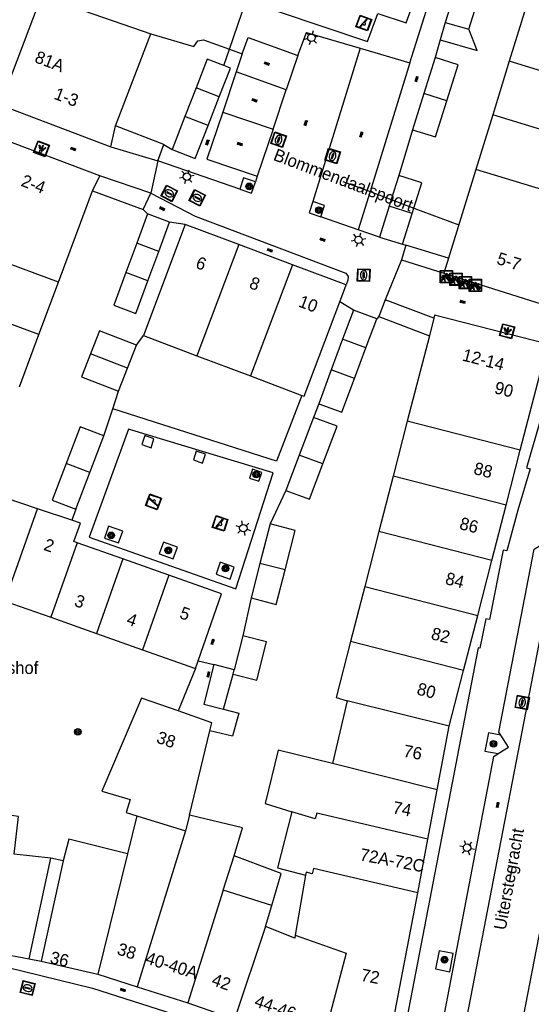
# Model space of a CAD drawing. Header units: metres. Extents: x 93870 to 95789, y 463036 to 464040.
# Tile 86 of 256: x 94134 to 94176, y 463695 to 463775. Entities that reach past the tile are written whole.
import ezdxf
from ezdxf.enums import TextEntityAlignment as Align

# ---------------------------------------------------------------- set-up
doc = ezdxf.new("R2010")
doc.units = ezdxf.units.M
doc.header["$LTSCALE"] = 25.4
for name, color, linetype in [('B_BEBOUWINGSGRENS_0', 1, 'Continuous'), ('B_LUIFEL_1', 200, 'Continuous'), ('B_OVERBOUWLIJN_LIJN_1', 7, 'Continuous'), ('B_TUSSENMUUR_0', 7, 'Continuous'), ('G_GRENS_ALGEMEEN_0', 7, 'Continuous'), ('Q_BOOM_0', 3, 'Continuous'), ('Q_FIETSENREK_0', 6, 'Continuous'), ('Q_INSPECTIE_OF_RIOOLPUT_0', 253, 'Continuous'), ('Q_KOLK_0', 254, 'Continuous'), ('Q_LICHTMAST_0', 2, 'Continuous'), ('Q_LICHTPUNT_1', 7, 'Continuous'), ('Q_SPEELVOORZIENING_0', 45, 'Continuous'), ('S_GBKN_SYMBOOL_OV_GROOT_0', 7, 'Continuous'), ('T_HEK_0', 57, 'Continuous'), ('T_MUUR_30CM_0', 10, 'Continuous'), ('V_WEGGRENS_0', 7, 'Continuous'), ('Z_GBKN_HUISNUMMER_0', 252, 'Continuous'), ('Z_STRAATNAAM_0', 252, 'Continuous')]:
    doc.layers.add(name, color=color, linetype=linetype)

# ---------------------------------------------------------------- blocks, each defined once
blk = doc.blocks.new('Q_LICHTMAST')
for points in [[(-0.26, 0.15), (-0.52, 0.3)], [(0, 0.3), (0, 0.6)], [(0.26, 0.15), (0.52, 0.3)], [(-0.26, -0.15), (-0.52, -0.3)], [(0, -0.3), (0, -0.6)], [(0.26, -0.15), (0.52, -0.3)]]:
    blk.add_lwpolyline(points)
blk.add_circle((0, 0), 0.3)
blk = doc.blocks.new('Q_KOLK')
blk.add_lwpolyline([(-0.5, 0.5), (0.5, 0.5), (0.5, -0.5), (-0.5, -0.5)], close=True)
for points in [[(-0.442, 0.464), (0.438, 0.464, -0.414214), (0.459, 0.442), (0.459, -0.437, -0.414214), (0.438, -0.459), (-0.442, -0.459, -0.414214), (-0.463, -0.437), (-0.463, 0.442, -0.414214), (-0.442, 0.464)], [(-0.345, 0.105, 0.380426), (-0.276, -0.18)], [(-0.008, 0.266, 0.240218), (-0.345, 0.105)], [(-0.194, 0.045, 0.853344), (-0.194, -0.032)], [(0.331, 0.111, 0.240191), (-0.008, 0.266)], [(0.185, -0.032, 0.849746), (0.185, 0.045)], [(0.267, -0.176, 0.380426), (0.331, 0.111)], [(-0.276, -0.18, 0.148452), (0.012, -0.257)], [(0.012, -0.257, 0.131742), (0.267, -0.176)]]:
    blk.add_lwpolyline(points, format="xyb")
for points in [[(-0.194, 0.045), (0.185, 0.045)], [(0.185, -0.032), (-0.194, -0.032)]]:
    blk.add_lwpolyline(points)
blk = doc.blocks.new('Q_INSPECTIE_OF_RIOOLPUT')
blk.add_lwpolyline([(-0.5, 0.5), (0.5, 0.5), (0.5, -0.5), (-0.5, -0.5)], close=True)
for points in [[(-0.442, 0.464), (0.438, 0.464, -0.414214), (0.459, 0.442), (0.459, -0.437, -0.414214), (0.438, -0.459), (-0.442, -0.459, -0.414214), (-0.463, -0.437), (-0.463, 0.442), (-0.463, 0.444), (-0.463, 0.446), (-0.463, 0.448), (-0.462, 0.45), (-0.461, 0.451), (-0.46, 0.453), (-0.459, 0.455), (-0.458, 0.456), (-0.457, 0.457), (-0.456, 0.459), (-0.454, 0.46), (-0.453, 0.461), (-0.451, 0.462), (-0.449, 0.462), (-0.447, 0.463), (-0.446, 0.463), (-0.444, 0.464), (-0.442, 0.464)], [(-0.345, 0.105, 0.380426), (-0.276, -0.18)], [(-0.008, 0.266, 0.240218), (-0.345, 0.105)], [(-0.194, 0.045, 0.853344), (-0.194, -0.032)], [(0.331, 0.111, 0.240191), (-0.008, 0.266)], [(0.185, -0.032, 0.849746), (0.185, 0.045)], [(0.267, -0.176, 0.380426), (0.331, 0.111)], [(-0.276, -0.18, 0.148452), (0.012, -0.257)], [(0.012, -0.257, 0.131742), (0.267, -0.176)]]:
    blk.add_lwpolyline(points, format="xyb")
for points in [[(-0.194, 0.045), (0.185, 0.045)], [(0.185, -0.032), (-0.194, -0.032)]]:
    blk.add_lwpolyline(points)
blk = doc.blocks.new('Q_SPEELVOORZIENING')
blk.add_lwpolyline([(-0.5, 0.5), (0.5, 0.5), (0.5, -0.5), (-0.5, -0.5)], close=True)
for points in [[(-0.442, 0.464), (0.438, 0.464, -0.414214), (0.459, 0.442), (0.459, -0.437, -0.414214), (0.438, -0.459), (-0.442, -0.459, -0.414214), (-0.463, -0.437), (-0.463, 0.442), (-0.463, 0.444), (-0.463, 0.446), (-0.463, 0.448), (-0.462, 0.45), (-0.461, 0.451), (-0.46, 0.453), (-0.459, 0.455), (-0.458, 0.456), (-0.457, 0.457), (-0.456, 0.459), (-0.454, 0.46), (-0.453, 0.461), (-0.451, 0.462), (-0.449, 0.462), (-0.447, 0.463), (-0.446, 0.463), (-0.444, 0.464), (-0.442, 0.464)], [(-0.363, 0.198, 1.168313), (-0.386, 0.141)], [(-0.087, 0.021, 0.778987), (-0.04, -0.167)], [(-0.04, -0.167, 0.508825), (0.056, -0.036)], [(0.355, -0.156, 1.031322), (0.378, -0.1)]]:
    blk.add_lwpolyline(points, format="xyb")
for points in [[(-0.386, 0.141), (-0.087, 0.021)], [(-0.363, 0.198), (0.378, -0.1)], [(0.056, -0.036), (0.355, -0.156)]]:
    blk.add_lwpolyline(points)
blk = doc.blocks.new('Q_LICHTPUNT')
for points in [[(-0.5, 0.5), (0.5, 0.5), (0.5, -0.5), (-0.5, -0.5)], [(-0.463, 0.464), (0.459, 0.464), (0.459, -0.459), (-0.463, -0.459)], [(-0.123, 0.08), (-0.077, 0.051), (-0.255, -0.233), (-0.301, -0.204)], [(-0.033, 0.032), (0.021, 0.032), (0.021, -0.303), (-0.033, -0.303)], [(0.075, 0.051), (0.121, 0.079), (0.293, -0.209), (0.247, -0.236)]]:
    blk.add_lwpolyline(points, close=True)
blk.add_circle((-0.002, 0.21), 0.103)
blk = doc.blocks.new('Q_FIETSENREK')
for points in [[(-0.5, 0.5), (0.5, 0.5), (0.5, -0.5), (-0.5, -0.5)], [(-0.063, 0.145), (0.184, 0.054), (0.037, -0.093)]]:
    blk.add_lwpolyline(points, close=True)
for points in [[(-0.442, 0.464), (0.438, 0.464, -0.414214), (0.459, 0.442), (0.459, -0.437, -0.414214), (0.438, -0.459), (-0.442, -0.459, -0.414214), (-0.463, -0.437), (-0.463, 0.442), (-0.463, 0.444), (-0.463, 0.446), (-0.463, 0.448), (-0.462, 0.45), (-0.461, 0.451), (-0.46, 0.453), (-0.459, 0.455), (-0.458, 0.456), (-0.457, 0.457), (-0.456, 0.459), (-0.454, 0.46), (-0.453, 0.461), (-0.451, 0.462), (-0.449, 0.462), (-0.447, 0.463), (-0.446, 0.463), (-0.444, 0.464), (-0.442, 0.464)], [(-0.181, 0.106, 0.847256), (-0.324, -0.144)], [(-0.193, 0.075, 0.842492), (-0.305, -0.118)], [(-0.171, 0.065, 0.053288), (-0.193, 0.075)], [(-0.185, -0.134, 0.502492), (-0.147, 0.044)], [(-0.149, 0.089, 0.06236), (-0.181, 0.106)], [(-0.165, -0.161, 0.494489), (-0.125, 0.068)], [(-0.324, -0.144, 0.089606), (-0.421, -0.348)], [(-0.296, -0.162, 0.110942), (-0.375, -0.348)], [(-0.294, -0.105, 0.006942), (-0.305, -0.118)], [(-0.296, -0.162, 0.02458), (-0.283, -0.168)], [(-0.212, -0.105, 0.381614), (-0.294, -0.105)], [(-0.283, -0.168, 0.148109), (-0.198, -0.173)], [(-0.223, -0.136, 0.533998), (-0.276, -0.136)], [(-0.276, -0.136, 0.009682), (-0.271, -0.138)], [(-0.271, -0.138, 0.120201), (-0.218, -0.144)], [(-0.218, -0.144, 0.003554), (-0.223, -0.136)], [(-0.185, -0.134, 0.017985), (-0.212, -0.105)], [(-0.122, -0.348, 0.075837), (-0.198, -0.173)], [(-0.075, -0.348, 0.094234), (-0.165, -0.161)], [(0.095, -0.16, 0.385208), (0.186, -0.333)], [(0.209, -0.054, 0.224648), (0.108, -0.128)], [(0.126, -0.171, 0.376993), (0.197, -0.303)], [(0.212, -0.086, 0.20829), (0.139, -0.139)], [(0.186, -0.333, 1), (0.287, -0.06)], [(0.197, -0.303, 1), (0.276, -0.09)], [(0.287, -0.06, 0.086253), (0.238, -0.051)], [(0.276, -0.09, 0.079305), (0.241, -0.083)]]:
    blk.add_lwpolyline(points, format="xyb")
for points in [[(-0.171, 0.065), (-0.263, -0.038), (-0.239, -0.059), (-0.147, 0.044)], [(0.081, 0.221), (-0.003, 0.252), (-0.149, 0.089)], [(-0.125, 0.068), (-0.086, 0.111), (0.018, -0.131), (0.095, -0.16)], [(0.238, -0.051), (0.229, 0.053), (0.261, 0.093), (0.302, 0.078), (0.314, 0.11), (0.192, 0.155), (0.18, 0.123), (0.231, 0.104), (0.207, 0.076), (-0.04, 0.167), (0, 0.216), (0.07, 0.191), (0.081, 0.221)], [(0.209, -0.054), (0.199, 0.029), (0.057, -0.108)], [(-0.421, -0.348), (-0.375, -0.348)], [(-0.122, -0.348), (-0.075, -0.348)], [(0.057, -0.108), (0.108, -0.128)], [(0.126, -0.171), (0.253, -0.218), (0.241, -0.083)], [(0.139, -0.139), (0.222, -0.17), (0.212, -0.086)]]:
    blk.add_lwpolyline(points)
blk = doc.blocks.new('Q_BOOM')
for radius in [0.27, 0.18, 0.09]:
    blk.add_circle((0, 0), radius)
blk = doc.blocks.new('S_GBKN_SYMBOOL_OV_GROOT')
for points in [[(-0.21875, 0.0625), (0.21875, 0.0625)], [(-0.21875, 0), (0.21875, 0)], [(-0.1875, 0.0625), (-0.1875, 0)], [(-0.125, 0.09375), (-0.125, 0.0625)], [(-0.125, 0), (-0.125, -0.0625)], [(-0.0625, 0.0625), (-0.0625, 0)], [(0, 0.09375), (0, 0.0625)], [(0, 0), (0, -0.0625)], [(0.0625, 0.0625), (0.0625, 0)], [(0.125, 0.09375), (0.125, 0.0625)], [(0.125, 0), (0.125, -0.0625)], [(0.1875, 0.0625), (0.1875, 0)], [(-0.21875, -0.0625), (0.21875, -0.0625)], [(-0.1875, -0.0625), (-0.1875, -0.09375)], [(-0.0625, -0.0625), (-0.0625, -0.09375)], [(0.0625, -0.0625), (0.0625, -0.09375)], [(0.1875, -0.0625), (0.1875, -0.09375)]]:
    blk.add_lwpolyline(points)

msp = doc.modelspace()

# ---------------------------------------------------------------- linework, layer by layer
at = {"layer": 'B_BEBOUWINGSGRENS_0'}
for p, q in [((94169.751, 463777.919), (94168.81, 463774.9)), ((94170.71, 463774.35), (94171.64, 463777.33)), ((94136.189, 463777.046), (94132.844, 463768.228)), ((94175.343, 463776.196), (94173.981, 463771.771)), ((94168.81, 463774.9), (94170.71, 463774.35)), ((94142.161, 463766.528), (94145.03, 463773.97)), ((94167.99, 463772.06), (94167.081, 463769.144)), ((94173.981, 463771.771), (94172.645, 463767.43)), ((94148.685, 463769.612), (94147.783, 463767.287)), ((94149.647, 463766.564), (94150.549, 463768.889)), ((94167.081, 463769.144), (94166.17, 463766.22)), ((94132.844, 463768.228), (94141.793, 463764.833)), ((94147.783, 463767.287), (94146.751, 463764.627)), ((94172.645, 463767.43), (94171.287, 463763.015)), ((94141.793, 463764.833), (94142.161, 463766.528)), ((94140.901, 463762.483), (94131.951, 463765.873)), ((94171.287, 463763.015), (94169.074, 463755.824)), ((94140.301, 463761.286), (94140.901, 463762.483)), ((94165.06, 463762.51), (94164.45, 463760.575)), ((94166.91, 463761.92), (94165.06, 463762.51)), ((94166.27, 463759.889), (94166.91, 463761.92)), ((94137.552, 463753.9), (94140.301, 463761.286)), ((94164.45, 463760.575), (94164.278, 463760.029)), ((94164.278, 463760.029), (94163.49, 463757.53)), ((94166.13, 463759.445), (94166.27, 463759.889)), ((94144.765, 463759.416), (94143.883, 463757.037)), ((94146.542, 463758.758), (94144.765, 463759.416)), ((94165.35, 463756.97), (94166.13, 463759.445)), ((94147.809, 463758.569), (94144.42, 463749.57)), ((94145.66, 463756.378), (94146.542, 463758.758)), ((94152.14, 463756.936), (94147.809, 463758.569)), ((94163.49, 463757.53), (94165.35, 463756.97)), ((94143.883, 463757.037), (94143.004, 463754.667)), ((94156.47, 463755.303), (94152.14, 463756.936)), ((94144.781, 463754.008), (94145.66, 463756.378)), ((94169.074, 463755.824), (94168.7, 463754.61)), ((94160.8, 463753.67), (94156.47, 463755.303)), ((94168.7, 463754.61), (94177.73, 463751.76)), ((94135.971, 463749.653), (94137.552, 463753.9)), ((94160.285, 463752.307), (94160.8, 463753.67)), ((94161.396, 463751.622), (94160.523, 463749.272)), ((94163.274, 463750.924), (94161.396, 463751.622)), ((94162.401, 463748.574), (94163.274, 463750.924)), ((94167.89, 463750.97), (94167.527, 463749.562)), ((94134.398, 463745.433), (94135.971, 463749.653)), ((94144.42, 463749.57), (94148.746, 463747.937)), ((94167.527, 463749.562), (94165.748, 463742.643)), ((94143.135, 463746.935), (94143.86, 463748.8)), ((94160.523, 463749.272), (94159.599, 463746.788)), ((94174.879, 463740.295), (94177.09, 463748.89)), ((94148.746, 463747.937), (94153.076, 463746.302)), ((94161.478, 463746.09), (94162.401, 463748.574)), ((94142.41, 463745.07), (94143.135, 463746.935)), ((94153.076, 463746.302), (94157.231, 463744.734)), ((94159.599, 463746.788), (94158.586, 463744.062)), ((94158.167, 463742.953), (94157.016, 463739.899)), ((94165.748, 463742.643), (94164.602, 463738.188)), ((94140.09, 463738.485), (94141.23, 463741.45)), ((94157.016, 463739.899), (94155.941, 463737.047)), ((94173.734, 463735.84), (94174.879, 463740.295)), ((94138.95, 463735.52), (94140.09, 463738.485)), ((94164.602, 463738.188), (94163.456, 463733.733)), ((94138.65, 463734.629), (94135.872, 463735.558)), ((94172.588, 463731.385), (94173.734, 463735.84)), ((94154.667, 463734.337), (94153.842, 463731.144)), ((94163.456, 463733.733), (94162.311, 463729.278)), ((94142.765, 463731.504), (94139.067, 463732.809)), ((94146.489, 463730.19), (94142.765, 463731.504)), ((94153.842, 463731.144), (94153.12, 463728.348)), ((94171.442, 463726.93), (94172.588, 463731.385)), ((94162.311, 463729.278), (94161.165, 463724.823)), ((94133.233, 463728.091), (94136.938, 463726.782)), ((94136.938, 463726.782), (94140.635, 463725.475)), ((94170.296, 463722.475), (94171.442, 463726.93)), ((94140.635, 463725.475), (94144.359, 463724.159)), ((94152.459, 463725.289), (94151.761, 463722.537)), ((94144.359, 463724.159), (94148.63, 463722.65)), ((94148.63, 463722.65), (94148.846, 463723.268)), ((94151.761, 463722.537), (94150.11, 463722.951)), ((94169.14, 463717.98), (94170.296, 463722.475)), ((94150.892, 463719.353), (94151.673, 463722.189)), ((94160.9, 463720.02), (94159.7, 463714.95)), ((94148.137, 463710.777), (94149.794, 463717.596)), ((94168.165, 463712.815), (94169.14, 463717.98)), ((94167.408, 463708.826), (94168.165, 463712.815)), ((94143.893, 463710.713), (94143.138, 463707.645)), ((94166.588, 463704.499), (94167.408, 463708.826)), ((94157.531, 463705.929), (94156.696, 463701.065)), ((94163.85, 463690.06), (94166.588, 463704.499)), ((94154.276, 463701.76), (94154.792, 463703.479)), ((94130.75, 463699.977), (94135.187, 463699.147)), ((94136.17, 463698.96), (94140.74, 463697.9)), ((94140.74, 463697.9), (94143.921, 463696.891)), ((94143.921, 463696.891), (94148.02, 463695.59)), ((94148.02, 463695.59), (94151.785, 463694.275))]:
    msp.add_line(p, q, dxfattribs=at)
for points in [[(94151.38, 463772.74), (94156.46, 463787.65), (94169.571, 463783.204)], [(94145.03, 463773.97), (94148.5, 463772.96), (94148.81, 463773.42), (94149.27, 463773.51), (94151.38, 463772.74)], [(94150.921, 463771.423), (94149.588, 463771.94), (94148.685, 463769.612)], [(94168.94, 463768.565), (94169.85, 463771.48), (94167.99, 463772.06)], [(94150.549, 463768.889), (94151.452, 463771.217), (94150.921, 463771.423)], [(94166.17, 463766.22), (94168.03, 463765.65), (94168.94, 463768.565)], [(94146.751, 463764.627), (94148.615, 463763.903), (94149.647, 463766.564)], [(94143.004, 463754.667), (94142.024, 463752.027), (94143.801, 463751.367), (94144.781, 463754.008)], [(94157.231, 463744.734), (94157.4, 463744.67), (94160.285, 463752.307)], [(94177.09, 463748.89), (94167.954, 463751.221), (94167.89, 463750.97)], [(94143.86, 463748.8), (94140.88, 463749.96), (94140.154, 463748.094)], [(94140.154, 463748.094), (94139.43, 463746.23), (94142.41, 463745.07)], [(94158.586, 463744.062), (94160.467, 463743.363), (94161.478, 463746.09)], [(94158.916, 463739.183), (94160.068, 463742.236), (94158.167, 463742.953)], [(94141.23, 463741.45), (94139.31, 463742.18), (94138.175, 463739.22)], [(94138.175, 463739.22), (94137.04, 463736.26), (94138.95, 463735.52)], [(94155.941, 463737.047), (94157.841, 463736.331), (94158.916, 463739.183)], [(94135.872, 463735.558), (94131.95, 463736.87), (94130.591, 463733.044)], [(94139.067, 463732.809), (94138.81, 463732.9), (94139.33, 463734.4), (94138.65, 463734.629)], [(94155.872, 463730.619), (94156.697, 463733.812), (94154.667, 463734.337)], [(94153.12, 463728.348), (94155.15, 463727.823), (94155.872, 463730.619)], [(94148.846, 463723.268), (94150.74, 463728.69), (94146.489, 463730.19)], [(94151.673, 463722.189), (94153.577, 463721.707), (94154.362, 463724.807), (94152.459, 463725.289)], [(94161.165, 463724.823), (94160, 463720.29), (94160.9, 463720.02)], [(94150.11, 463722.951), (94149.293, 463719.762), (94150.892, 463719.353)], [(94147.226, 463719.202), (94144.26, 463720.25), (94141.05, 463712.71), (94143.361, 463712.045), (94143.033, 463710.978), (94143.893, 463710.713)], [(94149.794, 463717.596), (94149.95, 463718.24), (94147.226, 463719.202)], [(94159.7, 463714.95), (94155.305, 463716.038), (94154.248, 463711.707), (94156.427, 463711.046)], [(94135.187, 463699.147), (94136.954, 463707.285), (94133.987, 463707.61), (94134.322, 463710.672), (94133.011, 463710.846), (94132.428, 463707.781)], [(94151.746, 463707.475), (94152.436, 463709.751), (94148.137, 463710.777)], [(94156.427, 463711.046), (94155.253, 463706.508), (94157.531, 463705.929)], [(94143.138, 463707.645), (94138.41, 463708.84), (94137.931, 463707.073), (94136.17, 463698.96)], [(94154.792, 463703.479), (94155.565, 463706.056), (94151.746, 463707.475)], [(94156.696, 463701.065), (94156.655, 463700.826), (94154.276, 463701.76)]]:
    msp.add_lwpolyline(points, dxfattribs=at)
at = {"layer": 'B_LUIFEL_1'}
for p, q in [((94168.81, 463774.9), (94168.402, 463773.487)), ((94171.38, 463772.628), (94170.71, 463774.35)), ((94168.402, 463773.487), (94171.38, 463772.628))]:
    msp.add_line(p, q, dxfattribs=at)
at = {"layer": 'B_OVERBOUWLIJN_LIJN_1'}
for p, q in [((94137.931, 463707.073), (94136.954, 463707.285)), ((94135.187, 463699.147), (94136.17, 463698.96))]:
    msp.add_line(p, q, dxfattribs=at)
at = {"layer": 'B_TUSSENMUUR_0'}
for p, q in [((94136.189, 463777.046), (94145.03, 463773.97)), ((94183.011, 463769.005), (94173.981, 463771.771)), ((94150.549, 463768.889), (94148.685, 463769.612)), ((94168.94, 463768.565), (94167.081, 463769.144)), ((94149.647, 463766.564), (94147.783, 463767.287)), ((94181.681, 463764.663), (94172.645, 463767.43)), ((94180.329, 463760.245), (94171.287, 463763.015)), ((94166.13, 463759.445), (94164.278, 463760.029)), ((94137.552, 463753.9), (94128.666, 463757.21)), ((94145.66, 463756.378), (94143.883, 463757.037)), ((94152.14, 463756.936), (94148.746, 463747.937)), ((94156.47, 463755.303), (94153.076, 463746.302)), ((94144.781, 463754.008), (94143.004, 463754.667)), ((94135.971, 463749.653), (94127.06, 463752.972)), ((94162.401, 463748.574), (94160.523, 463749.272)), ((94143.135, 463746.935), (94140.154, 463748.094)), ((94161.478, 463746.09), (94159.599, 463746.788)), ((94174.879, 463740.295), (94165.748, 463742.643)), ((94158.916, 463739.183), (94157.016, 463739.899)), ((94140.09, 463738.485), (94138.175, 463739.22)), ((94173.734, 463735.84), (94164.602, 463738.188)), ((94133.233, 463728.091), (94135.872, 463735.558)), ((94172.588, 463731.385), (94163.456, 463733.733)), ((94139.067, 463732.809), (94136.938, 463726.782)), ((94142.765, 463731.504), (94140.635, 463725.475)), ((94155.872, 463730.619), (94153.842, 463731.144)), ((94146.489, 463730.19), (94144.359, 463724.159)), ((94162.311, 463729.278), (94171.442, 463726.93)), ((94170.296, 463722.475), (94161.165, 463724.823)), ((94151.673, 463722.189), (94151.761, 463722.537)), ((94169.14, 463717.98), (94160.9, 463720.02)), ((94168.165, 463712.815), (94159.7, 463714.95)), ((94143.893, 463710.713), (94147.811, 463709.505)), ((94148.137, 463710.777), (94147.811, 463709.505)), ((94147.811, 463709.505), (94143.921, 463696.891)), ((94143.138, 463707.645), (94140.74, 463697.9)), ((94150.867, 463704.706), (94151.746, 463707.475)), ((94150.867, 463704.706), (94148.02, 463695.59)), ((94154.792, 463703.479), (94150.867, 463704.706)), ((94154.276, 463701.76), (94151.785, 463694.275))]:
    msp.add_line(p, q, dxfattribs=at)
for points in [[(94167.408, 463708.826), (94158.43, 463710.926), (94158.311, 463710.475), (94156.427, 463711.046)], [(94166.588, 463704.499), (94158.161, 463706.47), (94158.046, 463706.035), (94157.571, 463706.161), (94157.531, 463705.929)], [(94156.696, 463701.065), (94160.805, 463699.614), (94158.752, 463691.841)]]:
    msp.add_lwpolyline(points, dxfattribs=at)
at = {"layer": 'G_GRENS_ALGEMEEN_0'}
for p, q in [((94146.079, 463765.017), (94142.161, 463766.528)), ((94140.301, 463761.286), (94144.4, 463759.76)), ((94169.074, 463755.824), (94165.633, 463756.883)), ((94163.448, 463751.108), (94167.527, 463749.562)), ((94143.86, 463748.8), (94144.42, 463749.57))]:
    msp.add_line(p, q, dxfattribs=at)
for points in [[(94161.61, 463779.937), (94157.349, 463781.373), (94155.324, 463775.782), (94162.528, 463773.354), (94163.355, 463775.635), (94165.643, 463774.865), (94167.839, 463780.926), (94164.065, 463782.198), (94163.597, 463780.907)], [(94144.535, 463741.481), (94144.307, 463740.764), (94145.05, 463740.502), (94145.278, 463741.219), (94144.535, 463741.481)], [(94148.686, 463740.23), (94148.457, 463739.513), (94149.2, 463739.251), (94149.429, 463739.968), (94148.686, 463740.23)], [(94153.236, 463738.76), (94153.007, 463738.043), (94153.75, 463737.781), (94153.979, 463738.498), (94153.236, 463738.76)], [(94141.615, 463734.15), (94141.278, 463733.195), (94142.41, 463732.796), (94142.747, 463733.751), (94141.615, 463734.15)], [(94146.034, 463732.866), (94145.697, 463731.911), (94146.829, 463731.511), (94147.166, 463732.466), (94146.034, 463732.866)], [(94150.636, 463731.229), (94150.299, 463730.275), (94151.432, 463729.875), (94151.769, 463730.83), (94150.636, 463731.229)]]:
    msp.add_lwpolyline(points, dxfattribs=at)
at = {"layer": 'T_HEK_0'}
for p, q in [((94165.96, 463771.63), (94169.571, 463783.204)), ((94151.38, 463772.74), (94152.41, 463772.36)), ((94161.93, 463772.814), (94165.96, 463771.63)), ((94141.945, 463743.643), (94142.41, 463745.07)), ((94141.23, 463741.45), (94141.945, 463743.643)), ((94155.941, 463737.047), (94154.667, 463734.337)), ((94153.12, 463728.348), (94152.459, 463725.289))]:
    msp.add_line(p, q, dxfattribs=at)
for points in [[(94152.41, 463772.36), (94152.89, 463773.68), (94156.9, 463772.22)], [(94156.9, 463772.22), (94157.59, 463774.09), (94161.93, 463772.814)], [(94157.231, 463744.734), (94155.19, 463739.42), (94141.945, 463743.643)]]:
    msp.add_lwpolyline(points, dxfattribs=at)
at = {"layer": 'T_MUUR_30CM_0'}
for p, q in [((94165.35, 463756.97), (94165.633, 463756.883)), ((94138.95, 463735.52), (94138.65, 463734.629)), ((94148.63, 463722.65), (94147.226, 463719.202))]:
    msp.add_line(p, q, dxfattribs=at)
at = {"layer": 'V_WEGGRENS_0'}
for p, q in [((94168.402, 463773.487), (94167.99, 463772.06)), ((94150.921, 463771.423), (94151.38, 463772.74)), ((94161.93, 463772.814), (94158.105, 463760.421)), ((94152.41, 463772.36), (94151.927, 463770.918)), ((94156.9, 463772.22), (94155.97, 463769.452)), ((94151.927, 463770.918), (94150.831, 463767.642)), ((94155.97, 463769.452), (94151.927, 463770.918)), ((94165.96, 463771.63), (94162.745, 463761.218)), ((94154.902, 463766.274), (94155.97, 463769.452)), ((94150.831, 463767.642), (94154.902, 463766.274)), ((94154.902, 463766.274), (94153.626, 463762.476)), ((94166.17, 463766.22), (94165.06, 463762.51)), ((94141.793, 463764.833), (94145.58, 463763.722)), ((94145.58, 463763.722), (94146.079, 463765.017)), ((94146.079, 463765.017), (94146.751, 463764.627)), ((94145.58, 463763.722), (94145.032, 463761.096)), ((94152.212, 463761.429), (94145.58, 463763.722)), ((94145.032, 463761.096), (94140.901, 463762.483)), ((94153.626, 463762.476), (94153.471, 463762.014)), ((94152.212, 463761.429), (94153.164, 463761.1)), ((94153.164, 463761.1), (94153.471, 463762.014)), ((94144.4, 463759.76), (94145.032, 463761.096)), ((94145.032, 463761.096), (94148.6, 463759.24)), ((94162.745, 463761.218), (94161.788, 463758.118)), ((94144.765, 463759.416), (94144.4, 463759.76)), ((94158.105, 463760.421), (94157.818, 463759.491)), ((94157.818, 463759.491), (94158.756, 463759.167)), ((94161.788, 463758.118), (94158.756, 463759.167)), ((94147.809, 463758.569), (94146.542, 463758.758)), ((94163.49, 463757.53), (94161.788, 463758.118)), ((94165.633, 463756.883), (94165.266, 463755.692)), ((94165.266, 463755.692), (94163.961, 463752.456)), ((94165.266, 463755.692), (94168.7, 463754.61)), ((94161.396, 463751.622), (94160.285, 463752.307)), ((94163.961, 463752.456), (94163.448, 463751.108)), ((94167.89, 463750.97), (94163.961, 463752.456)), ((94163.448, 463751.108), (94163.274, 463750.924)), ((94158.586, 463744.062), (94158.167, 463742.953)), ((94178.063, 463733.458), (94169.8, 463690.574)), ((94182.449, 463732.622), (94174.176, 463689.617)), ((94148.846, 463723.268), (94150.11, 463722.951))]:
    msp.add_line(p, q, dxfattribs=at)
for points in [[(94191.007, 463792.587), (94176.749, 463744.132), (94176.896, 463744.073), (94175.385, 463738.867), (94175.671, 463738.796), (94174.681, 463735.453), (94173.786, 463732.169), (94173.481, 463732.219), (94172.384, 463726.603), (94172.095, 463726.647), (94171.614, 463724.295), (94171.484, 463724.319), (94164.606, 463688.594)], [(94150.831, 463767.642), (94149.559, 463763.842), (94153.626, 463762.476)], [(94153.471, 463762.014), (94152.517, 463762.335), (94152.212, 463761.429)], [(94158.756, 463759.167), (94159.069, 463760.097), (94158.105, 463760.421)], [(94148.6, 463759.24), (94160.786, 463754.612), (94160.955, 463754.354), (94160.942, 463754.045), (94160.8, 463753.67)], [(94154.907, 463738.461), (94143.225, 463742.012), (94140.048, 463733.268)], [(94140.048, 463733.268), (94151.885, 463729.094), (94154.907, 463738.461)], [(94173.294, 463717.243), (94173.131, 463717.494), (94176.001, 463732.291), (94178.095, 463733.626)], [(94150.892, 463719.353), (94152.136, 463719.03), (94151.619, 463717.153), (94149.794, 463717.596)], [(94173.294, 463717.243), (94172.305, 463717.429), (94172.011, 463715.955), (94173.097, 463715.751)], [(94173.097, 463715.751), (94173.913, 463716.287), (94173.294, 463717.243)], [(94169.8, 463690.574), (94168.024, 463690.89), (94172.742, 463715.517), (94173.097, 463715.751)], [(94109.263, 463703.489), (94129.19, 463699.51), (94140.32, 463696.77), (94154.04, 463692.39), (94163.616, 463688.941)], [(94169.465, 463699.586), (94168.308, 463699.809), (94168.023, 463698.331), (94169.18, 463698.108), (94169.465, 463699.586)]]:
    msp.add_lwpolyline(points, dxfattribs=at)
at = {"layer": 'Z_STRAATNAAM_0'}
for p, q in [((94160.545, 463762.048), (94162.745, 463761.218)), ((94162.745, 463761.218), (94164.45, 463760.575)), ((94164.45, 463760.575), (94166.27, 463759.889)), ((94166.27, 463759.889), (94169.903, 463758.518)), ((94174.068, 463705.586), (94174.247, 463706.57))]:
    msp.add_line(p, q, dxfattribs=at)

# ---------------------------------------------------------------- block references
at = {"layer": 'Q_BOOM_0'}
for p, rotation in [((94152.967, 463761.645), 71.43350977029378), ((94158.61, 463759.723), 71.39886987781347), ((94153.537, 463738.336), 160.5761014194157), ((94141.814, 463733.411), 160.5837964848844), ((94146.435, 463732.196), 160.5387876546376), ((94151.055, 463730.738), 160.5996528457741), ((94139.122, 463717.514), 66.93911739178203), ((94172.714, 463716.542), 78.71997137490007), ((94168.759, 463699.082), 79.08571938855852)]:
    msp.add_blockref('Q_BOOM', p, dxfattribs=dict(at, rotation=rotation))
at = {"layer": 'Q_FIETSENREK_0'}
for p in [(94168.909, 463754.333), (94169.683, 463754.128), (94170.445, 463753.855), (94171.253, 463753.627)]:
    msp.add_blockref('Q_FIETSENREK', p, dxfattribs=at)
at = {"layer": 'Q_INSPECTIE_OF_RIOOLPUT_0'}
for p, rotation in [((94146.51, 463761.078), 152.5174791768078), ((94135.063, 463696.783), 166.1698555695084)]:
    msp.add_blockref('Q_INSPECTIE_OF_RIOOLPUT', p, dxfattribs=dict(at, rotation=rotation))
at = {"layer": 'Q_KOLK_0'}
for p, rotation in [((94155.354, 463765.415), 71.42938660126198), ((94159.714, 463764.096), 72.84757825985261), ((94148.772, 463760.717), 152.5174791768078), ((94162.226, 463754.459), 87.59091862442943), ((94175.037, 463719.887), 79.09376062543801)]:
    msp.add_blockref('Q_KOLK', p, dxfattribs=dict(at, rotation=rotation))
at = {"layer": 'Q_LICHTMAST_0'}
for p, rotation in [((94157.998, 463773.668), 163.6161778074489), ((94147.934, 463762.426), 160.927281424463), ((94161.809, 463757.317), 160.9412018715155), ((94152.5, 463733.991), 72.11915881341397), ((94170.576, 463708.142), 79.15477637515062)]:
    msp.add_blockref('Q_LICHTMAST', p, dxfattribs=dict(at, rotation=rotation))
at = {"layer": 'Q_LICHTPUNT_1'}
for p, rotation in [((94136.198, 463764.673), 159.2547679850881), ((94173.816, 463749.926), 165.6866755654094)]:
    msp.add_blockref('Q_LICHTPUNT', p, dxfattribs=dict(at, rotation=rotation))
at = {"layer": 'Q_SPEELVOORZIENING_0'}
for p, rotation in [((94162.23, 463774.855), 70.07136671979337), ((94145.24, 463736.122), 160.5387876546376), ((94150.615, 463734.378), 72.11915881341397)]:
    msp.add_blockref('Q_SPEELVOORZIENING', p, dxfattribs=dict(at, rotation=rotation))
at = {"layer": 'S_GBKN_SYMBOOL_OV_GROOT_0'}
for p, rotation in [((94154.412, 463771.566), 160.0692526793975), ((94166.504, 463770.331), 72.84126926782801), ((94153.416, 463768.596), 160.0692526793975), ((94157.547, 463766.779), 71.42454115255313), ((94149.603, 463765.212), 71.49270805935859), ((94162.033, 463765.847), 72.84126926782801), ((94138.762, 463764.662), 159.2246572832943), ((94152.23, 463765.059), 161.4258304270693), ((94145.948, 463759.832), 152.5174791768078), ((94158.913, 463757.323), 160.9155950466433), ((94154.656, 463756.462), 159.3367218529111), ((94170.222, 463752.291), 165.6866755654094), ((94150.023, 463724.805), 70.744793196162), ((94149.681, 463722.168), 75.63027716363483), ((94173.059, 463711.608), 79.09376062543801), ((94142.781, 463696.621), 162.4011887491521)]:
    msp.add_blockref('S_GBKN_SYMBOOL_OV_GROOT', p, dxfattribs=dict(at, rotation=rotation))

# ---------------------------------------------------------------- texts
at = {"layer": 'Z_GBKN_HUISNUMMER_0', "linetype": 'Continuous'}
for s, rotation, p in [('81A', 339.2, (94136.855, 463771.754)), ('1-3', 339.2, (94138.205, 463768.868)), ('2-4', 339.3, (94135.54, 463761.84)), ('6', 339.3, (94149.092, 463755.413)), ('5-7', 342.5, (94173.967, 463755.569)), ('8', 339.3, (94153.423, 463753.78)), ('10', 339.3, (94157.753, 463752.147)), ('12-14', 345.7, (94171.904, 463747.633)), ('90', 345.6, (94173.563, 463745.215)), ('88', 345.6, (94171.885, 463738.69)), ('86', 345.6, (94170.74, 463734.235)), ('2', 341.5, (94136.807, 463732.608)), ('84', 345.6, (94169.594, 463729.78)), ('3', 340.6, (94139.283, 463728.075)), ('4', 340.6, (94143.503, 463726.583)), ('5', 340.6, (94147.783, 463727.082)), ('82', 345.6, (94168.448, 463725.325)), ('80', 345.6, (94167.297, 463720.85)), ('38', 340.5, (94146.272, 463716.888)), ('76', 349.3, (94166.196, 463715.861)), ('74', 349.2, (94165.33, 463711.287)), ('72A-72C', 349.3, (94164.542, 463707.128)), ('38', 342.4, (94143.086, 463699.778)), ('36', 346.9, (94137.65, 463699.13)), ('40-40A', 342.4, (94146.727, 463698.623)), ('72', 349.3, (94162.763, 463697.745)), ('42', 340.7, (94150.727, 463697.293)), ('44-46', 340.7, (94155.095, 463695.239))]:
    msp.add_text(s, height=1, rotation=rotation, dxfattribs=at).set_placement(p, align=Align.MIDDLE)
at = {"layer": 'Z_STRAATNAAM_0', "linetype": 'Continuous'}
for s, rotation, p in [('Blommendaalspoort', 339.33265, (94160.545, 463762.048)), ('Willemshof', 360, (94132.659, 463722.717)), ('Uiterstegracht', 79.69003, (94174.068, 463705.586))]:
    msp.add_text(s, height=1, rotation=rotation, dxfattribs=at).set_placement(p, align=Align.MIDDLE)

doc.saveas('drawing.dxf')
